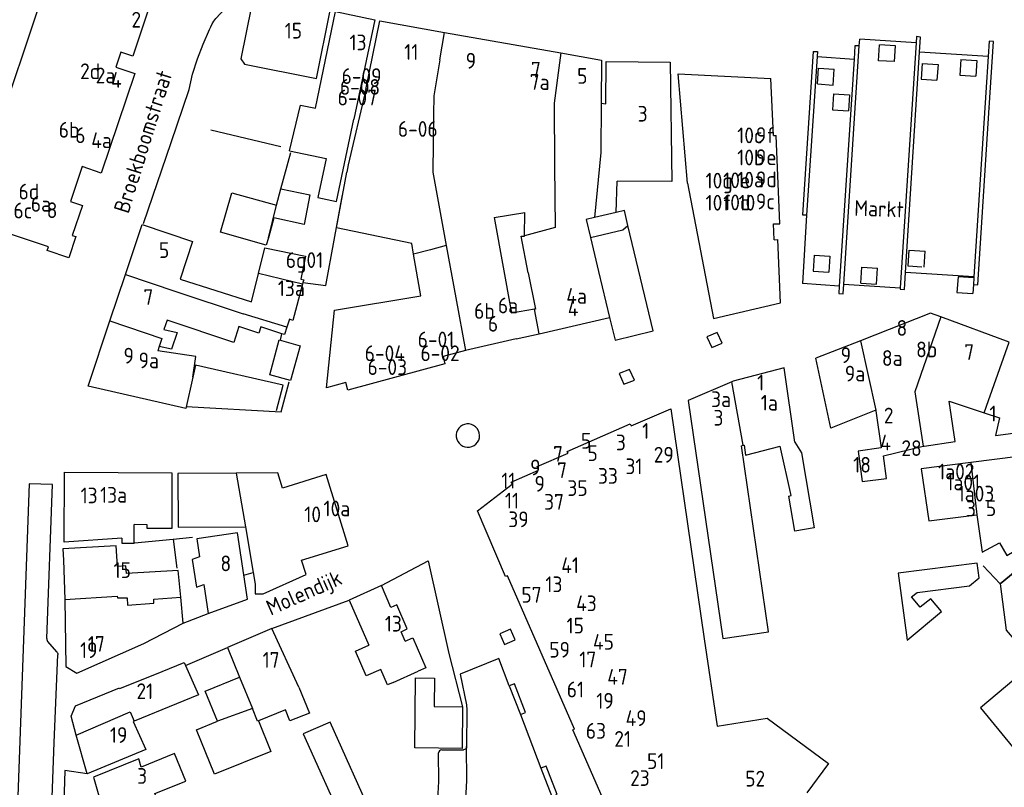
# Model space of a CAD drawing. Header units: metres. Extents: x 226218 to 240385, y 439369 to 449677.
# Tile 237 of 256: x 235944 to 236100, y 444862 to 444984. Entities that reach past the tile are written whole.
import ezdxf

# ---------------------------------------------------------------- set-up
doc = ezdxf.new("R2010")
doc.units = ezdxf.units.M
doc.header["$MEASUREMENT"] = 0
for name, color, linetype in [('BIJGEBOUW', 4, 'Continuous'), ('DAKRAND', 4, 'Continuous'), ('DAKRAND-BYG', 4, 'Continuous'), ('HEG', 253, 'Continuous'), ('HOOFDGEBOUW', 4, 'Continuous'), ('HUISNUMMER', 253, 'Continuous'), ('KANTVERH', 253, 'Continuous'), ('MUUR', 253, 'Continuous'), ('STRAATNAAM', 253, 'Continuous'), ('TUSSENMUUR', 253, 'Continuous')]:
    doc.layers.add(name, color=color, linetype=linetype)
doc.styles.get("Standard").update_dxf_attribs({"font": 'iso.shx'})

msp = doc.modelspace()

# ---------------------------------------------------------------- linework, layer by layer
at = {"layer": 'BIJGEBOUW'}
for points in [[(236102.32, 444901.93), (236107.72, 444904.86), (236106.33, 444914.64), (236095.06, 444913.21)], [(236095.06, 444913.21), (236087.17, 444912.21), (236088.35, 444903.92), (236095.99, 444904.89)], [(236095.99, 444904.89), (236096.83, 444898.94), (236099.61, 444900.45)]]:
    msp.add_lwpolyline(points, dxfattribs=at)
at = {"layer": 'DAKRAND'}
for p, q in [((236038.7, 444952.93), (236038.84, 444957.89)), ((236019.27, 444952.12), (236024.16, 444952.89)), ((235969.36, 444942.34), (235980.72, 444938.72)), ((235980.72, 444938.72), (235981.83, 444943.22)), ((235988.9, 444941.79), (235988.82, 444941.5)), ((236025.72, 444937.54), (236022.05, 444936.9)), ((235986.36, 444934.7), (235985.96, 444933.52)), ((235985.96, 444933.52), (235985.57, 444933.65)), ((236097.18, 444921.1), (236099.63, 444920.3))]:
    msp.add_line(p, q, dxfattribs=at)
for points in [[(235998.87, 444972.44), (235996.07, 444960.5), (235995.85, 444959.29)], [(235986.75, 444962.71), (235992.58, 444961.48), (235991.28, 444955.27), (235994.23, 444954.65), (235996.99, 444967.74)], [(235981.83, 444943.22), (235982.84, 444947.31), (235989.31, 444945.99), (235988.56, 444942.34), (235989.02, 444942.21), (235988.9, 444941.79)], [(236024.67, 444943.32), (236025.88, 444937.57), (236025.72, 444937.54)], [(235988.82, 444941.5), (235987.27, 444935.78), (235986.77, 444935.94), (235986.36, 444934.7)], [(235985.57, 444933.65), (235982.23, 444934.77), (235981.89, 444933.74), (235978.73, 444934.79)], [(235971.39, 444926.73), (235971.88, 444930.05), (235965.82, 444930.94)], [(236087.49, 444915.77), (236087.65, 444915.81), (236092.54, 444916.51), (236091.58, 444922.92), (236097.18, 444921.1)], [(236079.96, 444921.49), (236079.97, 444921.41), (236080.81, 444915.52), (236077.16, 444914.99), (236077.79, 444910.19), (236081.64, 444910.66), (236081.18, 444914.25), (236087.49, 444915.77)], [(236067.1, 444916.43), (236068.12, 444914.71), (236070.14, 444902.81), (236067.06, 444902.28), (236066.12, 444907.87), (236066.48, 444907.95), (236064.74, 444915.8)], [(235960.11, 444901.16), (235960.11, 444900.39), (235962.08, 444900.38), (235962.09, 444903.33)], [(236005.15, 444884.83), (236006.35, 444885.35), (236008.43, 444880.59), (236007.23, 444880.06)], [(236003.26, 444878.25), (236002.36, 444877.86), (236001.28, 444880.34), (235998.97, 444879.33), (235997.27, 444883.22)], [(235975.31, 444872.1), (235973.36, 444876.88), (235978.84, 444879.1)], [(235988.23, 444877.51), (235989.96, 444873.4), (235986.84, 444872.14), (235986.11, 444873.93), (235981.81, 444872.18)], [(235981.81, 444872.18), (235983.79, 444867.31), (235974.85, 444863.67), (235971.97, 444870.75), (235975.31, 444872.1)]]:
    msp.add_lwpolyline(points, dxfattribs=at)
at = {"layer": 'DAKRAND-BYG'}
for p, q in [((235984.68, 444954.09), (235985.39, 444956.65)), ((236014.27, 444874.38), (236014.19, 444867.79))]:
    msp.add_line(p, q, dxfattribs=at)
for points in [[(235985.39, 444956.65), (235989.98, 444955.69), (235989.1, 444951.02), (235984.29, 444952.05), (235983.4, 444948.88)], [(235975.8, 444949.77), (235977.58, 444956.05), (235984.68, 444954.09)], [(235983.4, 444948.88), (235983.07, 444947.71), (235975.8, 444949.77)], [(235986.94, 444926.23), (235983.62, 444927.14), (235985.14, 444932.66), (235988.46, 444931.75), (235986.94, 444926.23)], [(236099.61, 444900.45), (236100.76, 444898.45), (236103.39, 444899.97), (236102.32, 444901.93)], [(236096.39, 444894.9), (236096.06, 444897.23), (236083.52, 444895.63), (236084.91, 444884.96), (236090.38, 444889.53), (236088.67, 444891.56), (236086.99, 444890.2), (236085.61, 444891.87), (236086.5, 444892.53), (236094.82, 444893.63), (236096.39, 444894.9)], [(236014.19, 444867.79), (236006.66, 444867.88), (236006.8, 444878.97), (236009.82, 444878.93), (236009.76, 444874.43), (236014.27, 444874.38)], [(236006.9, 444845.08), (236007.92, 444855.74), (236000.17, 444856.48), (235993.24, 444871.93), (235988.96, 444870.12), (235995.64, 444855.16), (235995.85, 444855.25), (235996.69, 444853.48), (235997.43, 444853.09), (235999.92, 444854.43), (235999.27, 444845.71), (236006.9, 444845.08)]]:
    msp.add_lwpolyline(points, dxfattribs=at)
at = {"layer": 'HEG'}
for p, q in [((235985.39, 444956.65), (235986.99, 444962.42)), ((235992.52, 444941.29), (235995.19, 444955.73))]:
    msp.add_line(p, q, dxfattribs=at)
at = {"layer": 'HOOFDGEBOUW'}
for p, q in [((236011.41, 444981.52), (236029.91, 444978.25)), ((236050.04, 444957.55), (236048.55, 444974.93)), ((236048.55, 444974.93), (236063.27, 444974.22)), ((236063.68, 444965.12), (236063.27, 444974.22)), ((236063.68, 444965.12), (236064.09, 444965.13)), ((236064.69, 444951.13), (236064.09, 444965.13)), ((235994.21, 444950.45), (235995.85, 444959.29)), ((236047.54, 444957.81), (236038.84, 444957.89)), ((236050.04, 444957.55), (236054.16, 444936.05)), ((236019.27, 444952.12), (236022.05, 444936.9)), ((236024.13, 444949.2), (236024.16, 444952.89)), ((235948.45, 444947.43), (235939.58, 444950.43)), ((236006.18, 444948), (235994.21, 444950.45)), ((236044.58, 444934.11), (236040.56, 444950.84)), ((236063.67, 444951.09), (236064.69, 444951.13)), ((236063.79, 444948.57), (236063.67, 444951.09)), ((236063.79, 444948.57), (236064.38, 444948.6)), ((236064.81, 444938.54), (236064.38, 444948.6)), ((236006.48, 444946.28), (236006.18, 444948)), ((236007.63, 444939.66), (236006.48, 444946.28)), ((235958.22, 444935.71), (235960.68, 444943.06)), ((235993.9, 444937.41), (236007.63, 444939.66)), ((235992.66, 444925.06), (235993.9, 444937.41)), ((236054.16, 444936.05), (236064.81, 444938.54)), ((236026.43, 444933.66), (236037.64, 444936.22)), ((236101.15, 444932.32), (236090.26, 444936.32)), ((236022.8, 444932.83), (236014.73, 444930.99)), ((236022.8, 444932.83), (236026.43, 444933.66)), ((235966.05, 444931.64), (235965.82, 444930.94)), ((236077.5, 444932.55), (236070.39, 444929.78)), ((236014.73, 444930.99), (236011.16, 444930.03)), ((236011.16, 444930.03), (236011.47, 444928.86)), ((236011.47, 444928.86), (235996.02, 444924.71)), ((236065.37, 444928.23), (236057.27, 444926.1)), ((236067.1, 444916.43), (236065.37, 444928.23)), ((235995.7, 444925.88), (235992.66, 444925.06)), ((235996.02, 444924.71), (235995.7, 444925.88)), ((236057.06, 444926.01), (236050.11, 444923.03)), ((236057.27, 444926.1), (236057.06, 444926.01)), ((236050.11, 444923.03), (236055.62, 444885.24)), ((236058.59, 444915.86), (236058.89, 444915.94)), ((236062.9, 444886.3), (236058.59, 444915.86)), ((236058.89, 444915.94), (236059, 444915.97)), ((236059, 444915.97), (236059.24, 444914.35)), ((236059.24, 444914.35), (236064.74, 444915.8)), ((235969.49, 444891.79), (235969.09, 444896.05)), ((235951.04, 444891.45), (235951.04, 444891.42)), ((236055.62, 444885.24), (236062.9, 444886.3)), ((235997.27, 444883.22), (235999.37, 444884.17)), ((236003.26, 444878.25), (236007.23, 444880.06)), ((235968.82, 444874.86), (235962.05, 444872.11)), ((235954.6, 444863.73), (235952.88, 444869.89))]:
    msp.add_line(p, q, dxfattribs=at)
for points in [[(235938, 444959.18), (235949.48, 444993.2), (235962.45, 444988.83), (235962.64, 444989.4), (235966.06, 444988.25), (235964.91, 444984.85), (235964.31, 444985.05), (235961.87, 444977.76), (235959.95, 444978.4), (235959.15, 444976), (235962.2, 444974.97), (235956.85, 444959.17), (235953.8, 444960.2), (235951.93, 444954.67), (235953.84, 444954.03), (235952.24, 444949.28), (235952.81, 444949.09), (235951.68, 444945.72), (235948.26, 444946.86), (235948.45, 444947.43)], [(235993.2, 444985.02), (235985.27, 444986.61), (235985.08, 444985.61), (235981.62, 444986.31), (235980.73, 444985.7), (235979.05, 444977.31), (235979.59, 444976.49), (235991.03, 444974.2), (235993.2, 444985.02)], [(235986.75, 444962.71), (235988.51, 444969.98), (235990.87, 444969.48), (235994.06, 444984.82), (236000.32, 444983.52), (235996.99, 444967.74)], [(235998.87, 444972.44), (236001.1, 444983.35), (236011.41, 444981.52)], [(236029.91, 444978.25), (236036.35, 444977.11), (236036.29, 444970.3)], [(236036.29, 444970.3), (236037.03, 444970.16), (236037.09, 444976.89)], [(236037.09, 444976.89), (236047.27, 444976.8), (236047.54, 444957.81)], [(236040.56, 444950.84), (236039.98, 444953.24), (236038.7, 444952.93)], [(235960.68, 444943.06), (235963.33, 444951), (235971.36, 444948.32), (235969.36, 444942.34)], [(236024.67, 444943.32), (236023.6, 444949.16), (236024.13, 444949.16), (236024.13, 444949.2)], [(235978.73, 444934.79), (235977.89, 444932.27), (235967.3, 444935.81), (235966.8, 444934.33), (235968.89, 444933.85), (235968, 444931.19), (235966.05, 444931.64)], [(236037.64, 444936.22), (236038.5, 444932.65), (236044.58, 444934.11)], [(236090.26, 444936.32), (236088.66, 444936.9), (236077.5, 444932.55)], [(235971.39, 444926.73), (235970.26, 444921.8), (235954.76, 444925.35), (235958.22, 444935.71)], [(236053.09, 444933.16), (236053.86, 444931.48), (236055.51, 444932.15), (236054.74, 444933.83), (236053.09, 444933.16)], [(236079.96, 444921.49), (236072.82, 444918.66), (236070.39, 444929.78)], [(236099.63, 444920.3), (236098.98, 444917.5), (236104.16, 444918.17), (236108.19, 444929.74)], [(236039.14, 444927.31), (236039.92, 444925.63), (236041.57, 444926.3), (236040.79, 444927.98), (236039.14, 444927.31)], [(236042.58, 444846.07), (236031.79, 444870.71), (236032.08, 444870.84), (236021.39, 444895.2), (236021.11, 444895.09), (236016.64, 444905.5), (236022.15, 444909.74), (236022, 444910.06), (236026.34, 444911.98), (236026.11, 444912.54), (236031.03, 444914.67), (236030.89, 444914.97), (236040.93, 444919.35), (236041.07, 444919.03), (236047.36, 444921.74)], [(236047.36, 444921.74), (236052.68, 444885.2), (236054.71, 444871.32), (236062.67, 444872.57), (236072.42, 444865.38), (236068.98, 444860.73)], [(235960.11, 444901.16), (235950.96, 444900.56), (235951, 444911.64), (235968.08, 444911.58), (235968.05, 444902.71), (235964.14, 444902.73), (235964.14, 444903.32), (235962.09, 444903.33)], [(235978.28, 444911.52), (235969.01, 444911.44), (235969.08, 444902.91), (235979.75, 444903)], [(235996.11, 444899.97), (235992.6, 444911.28), (235985.67, 444909.13), (235984.91, 444911.57), (235978.28, 444911.52)], [(235979.75, 444903), (235979.75, 444903), (235980.97, 444895.73)], [(235980.08, 444891.49), (235978.51, 444902.03), (235972.04, 444901.07), (235972.47, 444898.19), (235971.31, 444897.77), (235971.97, 444893.38), (235973.13, 444893.8), (235973.81, 444889.2), (235980.08, 444891.49)], [(235969.09, 444896.05), (235960.84, 444895.56), (235960.77, 444896.76), (235959.4, 444896.68), (235959.2, 444899.98), (235950.73, 444899.48), (235950.83, 444897.69), (235951.04, 444891.45)], [(235981.32, 444892.36), (235982.57, 444892.33), (235989.43, 444895.42), (235988.68, 444897.71), (235996.11, 444899.97)], [(235980.97, 444895.73), (235981.28, 444893.87), (235981.32, 444892.36)], [(236104.06, 444895.32), (236103.3, 444896.22), (236102.97, 444896.61), (236099.73, 444893.9), (236100.65, 444886.58), (236102.21, 444884.75), (236105.09, 444881.38), (236103.2, 444879.79), (236096.59, 444874.22), (236103.37, 444865.98), (236102.14, 444864.97)], [(236001.36, 444893.66), (235996.25, 444891.32), (235999.37, 444884.17)], [(236005.15, 444884.83), (236004.49, 444886.32), (236005.47, 444886.77), (236003.81, 444890.59), (236002.89, 444890.17), (236001.36, 444893.66)], [(235951.04, 444891.42), (235951.22, 444880.79), (235952.95, 444879.71), (235963.63, 444884.44), (235969.88, 444887.66), (235969.49, 444891.79)], [(235988.23, 444877.51), (235983.96, 444886.84), (235976.92, 444883.82), (235978.84, 444879.1)], [(235959.75, 444877.43), (235959.81, 444877.29), (235966.5, 444880), (235970, 444881.42), (235972.29, 444876.27), (235968.82, 444874.86)], [(235952.88, 444869.89), (235952.04, 444872.92), (235952.77, 444874.56), (235959.75, 444877.43)], [(235962.05, 444872.11), (235961.94, 444872.07), (235963.93, 444867.61), (235954.6, 444863.73)], [(235970.27, 444862.59), (235968.5, 444866.98), (235963.18, 444864.83), (235962.81, 444866.13), (235955.62, 444863.23), (235957.36, 444857.13), (235961.14, 444858.66), (235961.55, 444857.66), (235965.86, 444859.4), (235965.37, 444860.62), (235970.27, 444862.59)]]:
    msp.add_lwpolyline(points, dxfattribs=at)
at = {"layer": 'KANTVERH'}
for p, q in [((236077.32, 444979.36), (236077.39, 444980.46)), ((236086.34, 444979.88), (236077.39, 444980.46)), ((236086.34, 444979.88), (236083.81, 444940.93)), ((236086.4, 444980.84), (236086.34, 444979.88)), ((236087.07, 444980.78), (236086.4, 444980.84)), ((236086.91, 444978.38), (236087.07, 444980.78)), ((236097.98, 444980.1), (236097.82, 444977.67)), ((236097.96, 444969.53), (236098.64, 444980.05)), ((236098.64, 444980.05), (236097.98, 444980.1)), ((236070, 444978.49), (236068.29, 444952.52)), ((236070, 444978.49), (236070.66, 444978.46)), ((236070.66, 444978.46), (236070.61, 444977.68)), ((236074.85, 444941.52), (236077.32, 444979.36)), ((236076.62, 444979.4), (236076.49, 444977.29)), ((236077.32, 444979.36), (236076.62, 444979.4)), ((236080.39, 444977.02), (236080.54, 444979.54)), ((236083.07, 444979.39), (236080.54, 444979.54)), ((236082.92, 444976.87), (236083.07, 444979.39)), ((236084.65, 444943.38), (236086.91, 444978.38)), ((236097.82, 444977.67), (236086.91, 444978.38)), ((236070.61, 444977.68), (236068.95, 444952.48)), ((236070.61, 444977.68), (236076.49, 444977.29)), ((236076.49, 444977.29), (236074.14, 444941.23)), ((236082.92, 444976.87), (236080.39, 444977.02)), ((236087.33, 444976.58), (236087.17, 444974.08)), ((236087.33, 444976.58), (236089.84, 444976.42)), ((236093.45, 444977.23), (236093.29, 444974.73)), ((236093.45, 444977.23), (236095.98, 444977.07)), ((236095.98, 444977.07), (236095.82, 444974.56)), ((236097.82, 444977.67), (236097.45, 444971.95)), ((236070.67, 444973.33), (236070.84, 444975.84)), ((236070.84, 444975.84), (236073.34, 444975.67)), ((236073.17, 444973.16), (236073.34, 444975.67)), ((236089.84, 444976.42), (236089.67, 444973.91)), ((236087.17, 444974.08), (236089.67, 444973.91)), ((236093.29, 444974.73), (236095.82, 444974.56)), ((235967.97, 444964.05), (235970.81, 444972.42)), ((236070.67, 444973.33), (236073.17, 444973.16)), ((236097.45, 444971.95), (236095.55, 444942.68)), ((236073.24, 444971.74), (236073.08, 444969.24)), ((236073.24, 444971.74), (236075.75, 444971.58)), ((236075.75, 444971.58), (236075.59, 444969.08)), ((236073.08, 444969.24), (236075.59, 444969.08)), ((236096.15, 444941.44), (236097.96, 444969.53)), ((236097.96, 444969.53), (236097.96, 444969.48)), ((235974.27, 444966.06), (235985.36, 444963.38)), ((235963.56, 444951.17), (235967.97, 444964.05)), ((236068.95, 444952.48), (236068.27, 444941.61)), ((236068.95, 444952.48), (236068.29, 444952.5)), ((236085.09, 444944.43), (236085.26, 444946.92)), ((236085.26, 444946.92), (236087.77, 444946.76)), ((236070.15, 444946.12), (236069.98, 444943.6)), ((236070.15, 444946.12), (236072.65, 444945.95)), ((236072.65, 444945.95), (236072.48, 444943.44)), ((236087.61, 444944.24), (236087.77, 444946.76)), ((236077.54, 444941.7), (236077.71, 444944.21)), ((236077.71, 444944.21), (236080.21, 444944.05)), ((236080.05, 444941.53), (236080.21, 444944.05)), ((236085.09, 444944.43), (236087.27, 444944.28)), ((236085.09, 444944.41), (236085.09, 444944.43)), ((236069.98, 444943.6), (236072.48, 444943.44)), ((236084.48, 444940.68), (236084.65, 444943.38)), ((236095.55, 444942.68), (236084.65, 444943.38)), ((236093.01, 444942.7), (236092.85, 444940.2)), ((236095.54, 444942.54), (236093.01, 444942.7)), ((236095.54, 444942.54), (236095.47, 444941.48)), ((236095.55, 444942.68), (236095.54, 444942.54)), ((235988.9, 444941.79), (235992.52, 444941.29)), ((236074.14, 444941.23), (236068.27, 444941.61)), ((236074.14, 444941.23), (236074.06, 444940.04)), ((236074.75, 444940), (236074.85, 444941.52)), ((236074.85, 444941.52), (236083.81, 444940.93)), ((236077.54, 444941.7), (236080.05, 444941.53)), ((236083.81, 444940.93), (236083.8, 444940.73)), ((236083.8, 444940.73), (236084.48, 444940.68)), ((236095.47, 444941.48), (236095.38, 444940.03)), ((236095.47, 444941.48), (236096.15, 444941.44)), ((236074.06, 444940.04), (236074.75, 444940)), ((236092.85, 444940.2), (236095.38, 444940.03)), ((235985.31, 444932.61), (235985.57, 444933.65)), ((235971.84, 444928.67), (235971.39, 444926.73)), ((235985.75, 444925.48), (235971.84, 444928.67)), ((235984.69, 444921.47), (235985.75, 444925.48)), ((235979.52, 444895.28), (235980.97, 444895.73)), ((235983.96, 444886.84), (235996.25, 444891.32)), ((235969.88, 444887.66), (235973.81, 444889.2)), ((235949.81, 444883.07), (235948.32, 444884.81)), ((235970.22, 444880.94), (235976.92, 444883.82)), ((236021.7, 444877.75), (236023.47, 444873.17)), ((236023.47, 444873.17), (236026.72, 444864.66)), ((236010.96, 444867.57), (236014.41, 444867.57)), ((236014.93, 444862.69), (236014.91, 444868.07)), ((236026.72, 444864.66), (236028.48, 444860.15))]:
    msp.add_line(p, q, dxfattribs=at)
for points in [[(235970.81, 444972.42), (235971.35, 444974.89), (235972.12, 444977.3), (235973.04, 444979.64), (235974.04, 444981.96), (235974.25, 444982.42), (235974.47, 444982.87), (235974.73, 444983.3), (235975.03, 444983.7), (235975.79, 444984.51), (235976.61, 444985.25), (235977.52, 444985.9), (235978.52, 444986.38), (235979.24, 444986.59), (235979.99, 444986.69), (235980.74, 444986.69), (235981.49, 444986.62)], [(235970.33, 444922.11), (235985.46, 444921.27), (235986.71, 444926.01)], [(236015.31, 444919.32), (236014.94, 444919.32), (236014.58, 444919.25), (236014.24, 444919.11), (236013.93, 444918.9), (236013.67, 444918.64), (236013.47, 444918.33), (236013.33, 444917.99), (236013.27, 444917.63), (236013.27, 444917.26), (236013.35, 444916.9), (236013.5, 444916.56), (236013.71, 444916.26), (236013.98, 444916.01), (236014.29, 444915.81), (236014.63, 444915.68), (236014.99, 444915.62)], [(236014.99, 444915.62), (236015.38, 444915.64), (236015.75, 444915.73), (236016.09, 444915.9), (236016.4, 444916.13), (236016.64, 444916.42), (236016.83, 444916.76), (236016.94, 444917.13), (236016.97, 444917.51), (236016.92, 444917.89), (236016.8, 444918.25), (236016.6, 444918.58), (236016.34, 444918.86), (236016.03, 444919.08), (236015.68, 444919.24), (236015.31, 444919.32)], [(236097.03, 444896.81), (236099.73, 444893.9), (236102.97, 444896.61), (236103.75, 444897.27), (236106.34, 444898.44), (236119.28, 444904.27), (236120.18, 444905.77), (236117.56, 444911.07), (236116.73, 444912.91), (236116.01, 444914.8)], [(235948.18, 444885.23), (235949.12, 444909.7), (235945.41, 444909.83), (235944.18, 444876.27), (235943.41, 444855.83), (235943.18, 444851.71)], [(236001.36, 444893.66), (236008.82, 444897.58), (236012.09, 444882.84), (236014.27, 444874.38)], [(236020.17, 444886), (236020.94, 444884.27), (236022.63, 444885.02), (236021.87, 444886.75), (236020.17, 444886)], [(235948.18, 444885.23), (235948.19, 444885.08), (235948.24, 444884.94), (235948.32, 444884.81)], [(235948.7, 444851.28), (235949.36, 444868.72), (235949.95, 444882.66)], [(235949.81, 444883.07), (235949.89, 444882.95), (235949.94, 444882.81), (235949.95, 444882.66)], [(236021.7, 444877.75), (236020.04, 444882.07), (236013.9, 444879.6), (236014.87, 444874.72), (236014.95, 444873.92), (236014.91, 444868.07)], [(236023.47, 444873.17), (236024.29, 444873.49), (236022.53, 444878.06), (236021.7, 444877.75)], [(236008.83, 444846.27), (236010.38, 444860.6), (236010.5, 444862.55), (236010.46, 444867.06)], [(236010.96, 444867.57), (236010.76, 444867.53), (236010.6, 444867.42), (236010.49, 444867.26), (236010.46, 444867.06)], [(236014.91, 444868.07), (236014.87, 444867.88), (236014.77, 444867.72), (236014.6, 444867.61), (236014.41, 444867.57)], [(235954.6, 444863.73), (235951.06, 444864.26), (235950.63, 444850.56), (235952.82, 444848.39), (235955.28, 444847.2), (235957.01, 444846.13), (235958.33, 444845.11), (235960.86, 444845.15)], [(236028.48, 444860.15), (236029.3, 444860.47), (236027.55, 444864.98), (236026.72, 444864.66)], [(236014.73, 444859.64), (236014.83, 444860.66), (236014.9, 444861.67), (236014.93, 444862.69)]]:
    msp.add_lwpolyline(points, dxfattribs=at)
at = {"layer": 'MUUR'}
msp.add_line((235968.27, 444901.04), (235971.37, 444901.33), dxfattribs=at)
msp.add_lwpolyline([(235962.11, 444900.45), (235968.27, 444901.04), (235968.86, 444896.41)], dxfattribs=at)
at = {"layer": 'TUSSENMUUR'}
for p, q in [((236010.67, 444977.17), (236011.41, 444981.52)), ((236036.29, 444970.3), (236036.22, 444962.43)), ((236036.22, 444962.43), (236035.23, 444952.1)), ((235983.4, 444948.88), (235984.68, 444954.09)), ((236038.7, 444952.93), (236035.23, 444952.1)), ((236034.58, 444948.95), (236035.89, 444943.52)), ((235960.68, 444943.06), (235968.71, 444940.38)), ((235988.82, 444941.5), (235981.83, 444943.22)), ((236035.89, 444943.52), (236037.64, 444936.22)), ((235968.71, 444940.38), (235979.41, 444936.81)), ((236026.43, 444933.66), (236025.72, 444937.54)), ((235986.36, 444934.7), (235979.41, 444936.81)), ((235958.22, 444935.71), (235966.47, 444932.91)), ((235966.47, 444932.91), (235966.05, 444931.64)), ((236077.5, 444932.55), (236079.96, 444921.49)), ((236058.89, 444915.94), (236057.06, 444926.01)), ((236095.06, 444913.21), (236095.99, 444904.89)), ((235978.28, 444911.52), (235979.75, 444903)), ((235951.04, 444891.42), (235951.04, 444891.45)), ((235978.84, 444879.1), (235980.88, 444874.12)), ((235980.88, 444874.12), (235975.31, 444872.1))]:
    msp.add_line(p, q, dxfattribs=at)
for points in [[(236029.91, 444978.25), (236029.47, 444975.08), (236028.81, 444970.27), (236028.9, 444960.39), (236029, 444950.52), (236024.13, 444949.2)], [(236010.67, 444977.17), (236009.7, 444971.45), (236009.63, 444968.48), (236009.58, 444963.91), (236009.54, 444959.33), (236010.61, 444953.5), (236011.67, 444947.68)], [(236035.23, 444952.1), (236033.9, 444951.78), (236034.58, 444948.95)], [(236034.58, 444948.95), (236039.74, 444950.17), (236040.56, 444950.84)], [(236011.67, 444947.68), (236009.15, 444947), (236006.48, 444946.28)], [(236011.67, 444947.68), (236013.2, 444939.34), (236014.73, 444930.99)], [(236090.26, 444936.32), (236086.13, 444924.43), (236087.49, 444915.77)], [(236097.18, 444921.1), (236097.86, 444923.03), (236101.15, 444932.32)], [(235951.04, 444891.42), (235959.36, 444891.98), (235959.41, 444891.71), (235960.95, 444891.71), (235961, 444890.55), (235965.18, 444890.83), (235965.21, 444891.51), (235969.49, 444891.79)], [(235952.88, 444869.89), (235961.45, 444873.59), (235962.05, 444872.11)], [(235981.81, 444872.18), (235981.68, 444872.13), (235980.88, 444874.12)]]:
    msp.add_lwpolyline(points, dxfattribs=at)

# ---------------------------------------------------------------- texts
at = {"layer": 'HUISNUMMER'}
for s, p in [('2', (235961.64, 444982.28)), ('15', (235986, 444980.54)), ('13', (235996.3, 444978.67)), ('11', (236005, 444977.16)), ('9', (236014.77, 444975.76)), ('2d', (235953.48, 444974.09)), ('7', (236025.14, 444974.34)), ('2a', (235955.96, 444973.43)), ('4', (235958.41, 444972.71)), ('6-09', (235995.04, 444973.32)), ('5', (236032.48, 444973.35)), ('6-08', (235994.77, 444971.6)), ('7a', (236024.94, 444972.39)), ('6-07', (235994.41, 444969.92)), ('3', (236042.1, 444967.34)), ('6b', (235950.09, 444964.79)), ('6-06', (236003.99, 444964.93)), ('6', (235952.71, 444963.93)), ('4a', (235955.25, 444963.13)), ('10c', (236057.92, 444963.91)), ('9f', (236060.89, 444963.96)), ('10b', (236057.92, 444960.4)), ('9e', (236060.89, 444960.45)), ('10e', (236055.69, 444956.77)), ('10a', (236057.92, 444956.88)), ('9d', (236060.89, 444956.93)), ('10g', (236052.89, 444956.72)), ('6d', (235943.7, 444954.98)), ('6a', (235945.65, 444953.03)), ('10f', (236052.89, 444953.21)), ('10d', (236055.69, 444953.26)), ('10', (236058.13, 444953.21)), ('9c', (236060.89, 444953.42)), ('6c', (235942.89, 444951.97)), ('8', (235948.18, 444952.02)), ('5', (235966.02, 444945.69)), ('6g01', (235986.18, 444944.1)), ('13a', (235984.91, 444939.62)), ('7', (235963.54, 444938.23)), ('4a', (236030.76, 444938.41)), ('6a', (236019.89, 444936.89)), ('6b', (236016.1, 444936.02)), ('4', (236030.99, 444936.43)), ('6', (236018.3, 444933.98)), ('8', (236083.25, 444933.32)), ('6-01', (236007.14, 444931.49)), ('9', (235960.38, 444928.92)), ('6-04', (235998.72, 444929.3)), ('6-02', (236007.58, 444929.3)), ('9', (236074.36, 444929)), ('8b', (236086.35, 444929.9)), ('7', (236094, 444929.49)), ('9a', (235962.78, 444928.17)), ('6-03', (235999.17, 444927.1)), ('8a', (236080.92, 444928.54)), ('9a', (236075.02, 444926.07)), ('1', (236061.09, 444924.65)), ('3a', (236053.77, 444922)), ('1a', (236061.67, 444921.45)), ('2', (236081.22, 444919.41)), ('1', (236098.01, 444919.73)), ('3', (236054.15, 444919.05)), ('1', (236042.81, 444916.96)), ('5', (236033.09, 444915.4)), ('3', (236038.64, 444915.13)), ('4', (236080.66, 444915.13)), ('7', (236028.65, 444913.31)), ('5', (236034.12, 444913.43)), ('29', (236044.65, 444913.18)), ('28', (236084.01, 444914.23)), ('18', (236076.35, 444911.59)), ('9', (236025.01, 444911.16)), ('7', (236029.29, 444910.73)), ('33', (236035.79, 444909.82)), ('31', (236040.16, 444911.34)), ('1a02', (236089.85, 444910.51)), ('11', (236020.43, 444909.07)), ('9', (236025.7, 444908.58)), ('1a01', (236091.16, 444908.78)), ('13', (235953.56, 444906.71)), ('13a', (235956.66, 444906.81)), ('35', (236030.93, 444907.88)), ('1a03', (236092.95, 444907)), ('11', (236021, 444905.89)), ('37', (236027.23, 444905.7)), ('10', (235989.11, 444903.71)), ('10a', (235992.17, 444904.65)), ('3', (236094.29, 444904.62)), ('5', (236097.45, 444904.69)), ('39', (236021.54, 444902.92)), ('8', (235975.79, 444895.92)), ('15', (235958.8, 444894.85)), ('41', (236029.96, 444895.63)), ('13', (236027.44, 444892.6)), ('57', (236023.62, 444890.93)), ('43', (236032.32, 444889.58)), ('13', (236001.92, 444886.34)), ('15', (236030.8, 444886.04)), ('45', (236035, 444883.47)), ('19', (235953.47, 444882.14)), ('17', (235954.72, 444883.13)), ('59', (236028.05, 444882.21)), ('17', (235982.49, 444880.59)), ('17', (236032.82, 444880.66)), ('47', (236037.27, 444877.91)), ('21', (235962.44, 444875.62)), ('61', (236030.83, 444875.89)), ('19', (236035.52, 444874.1)), ('49', (236040.18, 444871.34)), ('63', (236033.86, 444869.32)), ('19', (235958.22, 444868.66)), ('21', (236038.38, 444868.04)), ('51', (236043.59, 444864.51)), ('3', (235962.55, 444862.16)), ('23', (236040.9, 444861.82)), ('52', (236059.19, 444861.73))]:
    msp.add_text(s, height=2.5, dxfattribs=at).set_placement(p)
at = {"layer": 'STRAATNAAM'}
for s, rotation, p in [('Broekboomstraat', 72.5981, (235961.16, 444952.61)), ('Markt', 358.0507, (236076.49, 444952.39)), ('Molendijk', 23.8985, (235983.78, 444888.83))]:
    msp.add_text(s, height=2.5, rotation=rotation, dxfattribs=at).set_placement(p)

doc.saveas('drawing.dxf')
